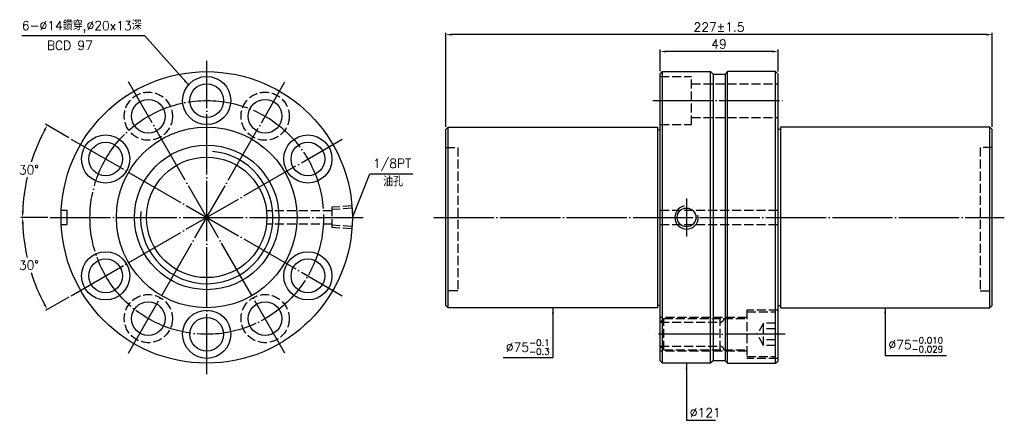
# Model space of a CAD drawing. Header units: millimetres. Extents: x 3917 to 4326, y -577 to -410.
import ezdxf

# ---------------------------------------------------------------- set-up
doc = ezdxf.new("R2010")
doc.units = ezdxf.units.MM
doc.header["$LTSCALE"] = 1.25
doc.linetypes.add('CENTER', pattern=[22, 20, -1, 0, -1])
doc.linetypes.add('DASHED', pattern=[4, 3, -1])
for name, color, linetype in [('DDVIEW', 7, 'Continuous'), ('NT', 7, 'Continuous'), ('NT-DIM', 2, 'Continuous')]:
    doc.layers.add(name, color=color, linetype=linetype)
doc.styles.get("Standard").update_dxf_attribs({"font": 'simplex.shx', "bigfont": 'chineset.shx'})
doc.dimstyles.new('ISO-25', dxfattribs={"dimscale": 1.25, "dimtxt": 3, "dimasz": 2, "dimexe": 0.646, "dimexo": 0.862, "dimgap": 1, "dimtad": 1, "dimdec": 3, "dimdsep": 46, "dimtxsty": 'Standard', "dimcen": 1.5, "dimclrd": 256, "dimclre": 256, "dimclrt": 256, "dimazin": 2, "dimtfac": 1, "dimtdec": 3, "dimtmove": 0, "dimatfit": 3, "dimfxl": 0, "dimtolj": 1, "dimlwd": -1, "dimlwe": -1, "dimarcsym": 0})

# ---------------------------------------------------------------- blocks, each defined once
blk = doc.blocks.new('*D0')
at = {"layer": 'Defpoints', "color": 0}
for p in [(3938.71, -459.9), (3923.14, -466.25), (3930, -492.4), (4060, -492.4), (4051.29, -524.9)]:
    blk.add_point(p, dxfattribs=at)
at = {"layer": 'NT-DIM'}
for p, q in [((3937.78, -459.36), (3928.07, -453.76)), ((3928.93, -492.4), (3917.72, -492.4))]:
    blk.add_line(p, q, dxfattribs=at)
for start, end in [(151.8731, 162.5486), (167.4217, 178.1269)]:
    blk.add_arc((3995, -492.4), 76.47, start, end, dxfattribs=at)
for points in [[(3927.19, -456.15), (3927.92, -456.55), (3928.77, -454.17)], [(3918.99, -489.91), (3918.15, -489.9), (3918.53, -492.4)]]:
    blk.add_solid(points, dxfattribs=at)
at = {"layer": 'NT-DIM', "insert": (3921.13, -472.61), "char_height": 3.75, "attachment_point": 5, "rotation": 1}
blk.add_mtext('\\A1;30°', dxfattribs=at)
blk = doc.blocks.new('*D1')
at = {"layer": 'Defpoints', "color": 0}
for p in [(4051.29, -459.9), (3930, -492.4), (4060, -492.4), (3919.69, -505.68), (3938.71, -524.9)]:
    blk.add_point(p, dxfattribs=at)
at = {"layer": 'NT-DIM'}
for p, q in [((3928.93, -492.4), (3917.72, -492.4)), ((3937.78, -525.44), (3928.07, -531.04))]:
    blk.add_line(p, q, dxfattribs=at)
for start, end in [(181.8731, 192.5989), (197.4265, 208.1269)]:
    blk.add_arc((3995, -492.4), 76.47, start, end, dxfattribs=at)
for points in [[(3918.15, -494.91), (3918.99, -494.9), (3918.53, -492.4)], [(3927.92, -528.25), (3927.19, -528.66), (3928.77, -530.64)]]:
    blk.add_solid(points, dxfattribs=at)
at = {"layer": 'NT-DIM', "insert": (3921.13, -512.2), "char_height": 3.75, "attachment_point": 5, "rotation": 1}
blk.add_mtext('\\A1;30°', dxfattribs=at)
blk = doc.blocks.new('*D2')
at = {"layer": 'Defpoints', "color": 0}
for p in [(4183.31, -423.55), (4183.31, -432.83), (4232.31, -432.9)]:
    blk.add_point(p, dxfattribs=at)
at = {"layer": 'NT-DIM'}
for p, q in [((4183.31, -431.75), (4183.31, -422.74)), ((4229.81, -423.55), (4185.81, -423.55)), ((4232.31, -431.83), (4232.31, -422.74))]:
    blk.add_line(p, q, dxfattribs=at)
for points in [[(4185.81, -423.13), (4185.81, -423.96), (4183.31, -423.55)], [(4229.81, -423.13), (4229.81, -423.96), (4232.31, -423.55)]]:
    blk.add_solid(points, dxfattribs=at)
at = {"layer": 'NT-DIM', "insert": (4207.81, -420.42), "char_height": 3.75, "attachment_point": 5}
blk.add_mtext('\\A1;49', dxfattribs=at)
blk = doc.blocks.new('*D3')
at = {"layer": 'Defpoints', "color": 0}
for p in [(4094.31, -416.54), (4094.31, -455.9), (4321.31, -455.9)]:
    blk.add_point(p, dxfattribs=at)
at = {"layer": 'NT-DIM'}
for p, q in [((4094.31, -454.83), (4094.31, -415.73)), ((4318.81, -416.54), (4096.81, -416.54)), ((4321.31, -454.83), (4321.31, -415.73))]:
    blk.add_line(p, q, dxfattribs=at)
for points in [[(4096.81, -416.12), (4096.81, -416.95), (4094.31, -416.54)], [(4318.81, -416.12), (4318.81, -416.95), (4321.31, -416.54)]]:
    blk.add_solid(points, dxfattribs=at)
at = {"layer": 'NT-DIM', "insert": (4207.81, -413.41), "char_height": 3.75, "attachment_point": 5}
blk.add_mtext('\\A1;227%%P1.5', dxfattribs=at)

msp = doc.modelspace()

# ---------------------------------------------------------------- linework, layer by layer
at = {"layer": 'DDVIEW', "color": 3, "linetype": 'CENTER'}
for p, q in [((3995.0029, -557.4026), (3995.0029, -427.4026)), ((4027.5029, -548.6942), (3962.5029, -436.1109)), ((3962.5029, -548.6942), (4027.5029, -436.1109)), ((3938.7113, -524.9026), (4051.2946, -459.9026)), ((3938.7113, -459.9026), (4051.2946, -524.9026)), ((3930.0029, -492.4026), (4060.0029, -492.4026))]:
    msp.add_line(p, q, dxfattribs=at)
at = {"layer": 'DDVIEW'}
for p, q in [((3934.5773, -489.4026), (3937.0029, -489.4026)), ((3937.0029, -495.4026), (3937.0029, -489.4026)), ((3934.5773, -495.4026), (3937.0029, -495.4026))]:
    msp.add_line(p, q, dxfattribs=at)
at = {"layer": 'DDVIEW', "color": 1, "linetype": 'DASHED'}
for p, q in [((4047.0029, -489.6526), (4019.8512, -489.6526)), ((4055.3155, -487.644), (4047.0029, -488.1636)), ((4047.0029, -488.1636), (4047.0029, -496.6416)), ((4055.3841, -488.6125), (4047.0029, -489.1364)), ((4047.0029, -495.1526), (4019.8512, -495.1526)), ((4055.3841, -496.1926), (4047.0029, -495.6688)), ((4055.3155, -497.1611), (4047.0029, -496.6416))]:
    msp.add_line(p, q, dxfattribs=at)
at = {"layer": 'DDVIEW'}
for centre, radius in [((3995.0029, -492.4026), 60.5), ((3995.0029, -443.9026), 10), ((3995.0029, -443.9026), 7), ((3970.7529, -450.4003), 7), ((4019.2529, -450.4003), 7), ((3995.0029, -492.4026), 37.5), ((3953.0007, -468.1526), 10), ((3953.0007, -468.1526), 7), ((4037.0052, -468.1526), 10), ((4037.0052, -468.1526), 7), ((3995.0029, -492.4026), 30), ((3995.0029, -492.4026), 25), ((3953.0007, -516.6526), 10), ((4037.0052, -516.6526), 10), ((3953.0007, -516.6526), 7), ((4037.0052, -516.6526), 7), ((3970.7529, -534.4048), 7), ((4019.2529, -534.4048), 7), ((3995.0029, -540.9026), 10), ((3995.0029, -540.9026), 7)]:
    msp.add_circle(centre, radius, dxfattribs=at)
at = {"layer": 'DDVIEW', "color": 1, "linetype": 'DASHED'}
for centre in [(3970.7529, -450.4003), (4019.2529, -450.4003), (3970.7529, -534.4048), (4019.2529, -534.4048)]:
    msp.add_circle(centre, 10, dxfattribs=at)
at = {"layer": 'DDVIEW', "color": 3, "linetype": 'CENTER'}
msp.add_circle((3995.0029, -492.4026), 48.5, dxfattribs=at)
at = {"layer": 'DDVIEW', "color": 5}
msp.add_arc((3995.0029, -492.4026), 27.5, 175, 85, dxfattribs=at)
at = {"layer": 'NT', "linetype": 'ByBlock'}
for p, q in [((4183.3085, -432.9026), (4184.3085, -431.9026)), ((4183.3085, -551.9026), (4183.3085, -432.9026)), ((4184.3085, -431.9026), (4204.3085, -431.9026)), ((4184.3085, -552.9026), (4184.3085, -431.9026)), ((4204.3085, -431.9026), (4205.3085, -432.9026)), ((4204.3085, -552.9026), (4204.3085, -431.9026)), ((4205.3085, -432.9026), (4205.3085, -551.9026)), ((4211.3085, -431.9026), (4210.3085, -432.9026)), ((4210.3085, -432.9026), (4210.3085, -551.9026)), ((4231.3085, -431.9026), (4211.3085, -431.9026)), ((4211.3085, -552.9026), (4211.3085, -431.9026)), ((4232.3085, -432.9026), (4231.3085, -431.9026)), ((4231.3085, -552.9026), (4231.3085, -431.9026)), ((4232.3085, -551.9026), (4232.3085, -432.9026)), ((4094.3085, -455.9026), (4095.3085, -454.9026)), ((4094.3085, -528.9026), (4094.3085, -455.9026)), ((4095.3085, -454.9026), (4182.3085, -454.9026)), ((4095.3085, -529.9026), (4095.3085, -454.9026)), ((4182.3085, -454.9026), (4182.3085, -529.9026)), ((4182.3085, -455.9026), (4183.3085, -455.9026)), ((4233.3085, -455.9026), (4232.3085, -455.9026)), ((4320.3085, -454.9026), (4233.3085, -454.9026)), ((4233.3085, -454.9026), (4233.3085, -529.9026)), ((4321.3085, -455.9026), (4320.3085, -454.9026)), ((4320.3085, -529.9026), (4320.3085, -454.9026)), ((4321.3085, -528.9026), (4321.3085, -455.9026)), ((4095.3085, -529.9026), (4094.3085, -528.9026)), ((4182.3085, -529.9026), (4095.3085, -529.9026)), ((4183.3085, -528.9026), (4182.3085, -528.9026)), ((4232.3085, -528.9026), (4233.3085, -528.9026)), ((4233.3085, -529.9026), (4320.3085, -529.9026)), ((4320.3085, -529.9026), (4321.3085, -528.9026)), ((4184.3085, -552.9026), (4183.3085, -551.9026)), ((4205.3085, -551.9026), (4204.3085, -552.9026)), ((4210.3085, -551.9026), (4211.3085, -552.9026)), ((4231.3085, -552.9026), (4232.3085, -551.9026)), ((4204.3085, -552.9026), (4184.3085, -552.9026)), ((4211.3085, -552.9026), (4231.3085, -552.9026))]:
    msp.add_line(p, q, dxfattribs=at)
at = {"layer": 'NT'}
for p, q in [((4205.3085, -432.9026), (4210.3085, -432.9026)), ((4210.3085, -551.9026), (4205.3085, -551.9026))]:
    msp.add_line(p, q, dxfattribs=at)
at = {"layer": 'NT', "color": 1, "linetype": 'DASHED'}
for p, q in [((4183.3085, -433.9026), (4196.3085, -433.9026)), ((4196.3085, -453.9026), (4196.3085, -433.9026)), ((4196.3085, -436.9026), (4232.3085, -436.9026)), ((4183.3085, -453.9026), (4196.3085, -453.9026)), ((4196.3085, -450.9026), (4232.3085, -450.9026)), ((4094.3085, -463.4026), (4099.3085, -463.4026)), ((4099.3085, -463.4026), (4099.3085, -522.9026)), ((4321.3085, -463.4026), (4316.3085, -463.4026)), ((4316.3085, -463.4026), (4316.3085, -522.9026)), ((4183.3085, -489.4026), (4232.3085, -489.4026)), ((4183.3085, -495.4026), (4232.3085, -495.4026)), ((4099.3085, -522.9026), (4094.3085, -522.9026)), ((4316.3085, -522.9026), (4321.3085, -522.9026)), ((4219.3085, -530.9026), (4219.3085, -550.9026)), ((4232.3085, -530.9026), (4219.3085, -530.9026)), ((4219.3085, -531.6526), (4231.3085, -531.6526)), ((4231.3085, -550.1526), (4231.3085, -531.6526)), ((4219.3085, -533.9026), (4183.3085, -533.9026)), ((4184.8085, -534.4026), (4183.3085, -535.9026)), ((4184.8085, -534.4026), (4219.3085, -534.4026)), ((4184.8085, -547.4026), (4184.8085, -534.4026)), ((4208.3085, -547.4026), (4208.3085, -534.4026)), ((4183.3085, -535.9026), (4208.3085, -535.9026)), ((4226.3085, -536.2838), (4223.6419, -540.9026)), ((4226.3085, -545.5214), (4226.3085, -536.2838)), ((4231.3085, -536.2838), (4226.3085, -536.2838)), ((4231.3085, -538.5932), (4226.3085, -538.5932)), ((4226.3085, -545.5214), (4223.6419, -540.9026)), ((4231.3085, -543.212), (4226.3085, -543.212)), ((4183.3085, -545.9026), (4208.3085, -545.9026)), ((4184.8085, -547.4026), (4183.3085, -545.9026)), ((4219.3085, -547.9026), (4183.3085, -547.9026)), ((4184.8085, -547.4026), (4219.3085, -547.4026)), ((4231.3085, -545.5214), (4226.3085, -545.5214)), ((4219.3085, -550.1526), (4231.3085, -550.1526)), ((4232.3085, -550.9026), (4219.3085, -550.9026))]:
    msp.add_line(p, q, dxfattribs=at)
at = {"layer": 'NT', "color": 3, "linetype": 'CENTER'}
for p, q in [((4180.3085, -443.9026), (4235.3085, -443.9026)), ((4194.3085, -484.5386), (4194.3085, -500.2666)), ((4089.3085, -492.4026), (4326.3085, -492.4026)), ((4235.3085, -540.9026), (4180.3085, -540.9026))]:
    msp.add_line(p, q, dxfattribs=at)
at = {"layer": 'NT'}
msp.add_circle((4194.3085, -492.4026), 3.8912, dxfattribs=at)
at = {"layer": 'NT', "color": 5}
msp.add_arc((4194.3085, -492.4026), 4.864, 101.864163, 11.864163, dxfattribs=at)
at = {"layer": 'NT', "color": 1, "linetype": 'DASHED'}
for centre, start, end in [((4208.3085, -534.4026), 270, 0), ((4208.3085, -547.4026), 0, 90)]:
    msp.add_arc(centre, 1.5, start, end, dxfattribs=at)

# ---------------------------------------------------------------- texts
at = {"layer": 'NT-DIM', "char_height": 3.75}
for s, insert, attachment_point in [('6-%%C14鑽穿,%%C20x13深', (3967.9986, -415.8152), 9), ('BCD 97', (3928.5886, -422.8805), 7), ('\\A1;\\A1;1/8PT', (4064.0524, -473.0914), 7), ('油孔', (4068.2912, -479.531), 7), ('\\A1;%%C75{\\H0.7x;\\S-0.1^ -0.3;}', (4137.4585, -549.4265), 9), ('\\A1;%%C75{\\H0.7x;\\S-0.010^ -0.029;}', (4278.1585, -548.4022), 7), ('%%C121', (4195.6585, -575.3529), 7)]:
    msp.add_mtext(s, dxfattribs=dict(at, insert=insert, attachment_point=attachment_point))

# ---------------------------------------------------------------- dimensions: what is measured, and where the dimension line sits
at = {"layer": 'NT-DIM'}
dim = msp.add_linear_dim(base=(4094.3085, -416.5357), p1=(4321.3085, -455.9026), p2=(4094.3085, -455.9026), text='<>%%P1.5', dimstyle='ISO-25', dxfattribs=at)
dim.commit()
dim.dimension.update_dxf_attribs({"geometry": '*D3', "text_midpoint": (4207.8085, -413.4107)})
dim = msp.add_linear_dim(base=(4183.3085, -423.5474), p1=(4232.3085, -432.9026), p2=(4183.3085, -432.8251), dimstyle='ISO-25', dxfattribs=at)
dim.commit()
dim.dimension.update_dxf_attribs({"geometry": '*D2', "text_midpoint": (4207.8085, -420.4224)})
for base, line2, picture, middle in [((3923.1399, -466.2466), ((3938.7113, -459.9026), (4051.2946, -524.9026)), '*D0', (3921.1338, -472.6094)), ((3919.6898, -505.6823), ((3938.7113, -524.9026), (4051.2946, -459.9026)), '*D1', (3921.1338, -512.1957))]:
    dim = msp.add_angular_dim_2l(base=base, line1=((3930.0029, -492.4026), (4060.0029, -492.4026)), line2=line2, dimstyle='ISO-25', dxfattribs=at)
    dim.commit()
    dim.dimension.update_dxf_attribs({"geometry": picture, "text_midpoint": middle, "text_rotation": 1})

# ---------------------------------------------------------------- leaders
at = {"layer": 'NT-DIM', "annotation_type": 0, "has_hookline": 1}
for points, hookline_direction, text_width in [([(3987.3954, -437.3883), (3969.3486, -417.0652), (3969.2486, -417.0652)], 1, 49.8214), ([(4055.5029, -492.4026), (4062.7025, -474.3375), (4062.8024, -474.3414)], 0, 16.6071), ([(4138.8085, -529.9026), (4138.8085, -550.6765), (4138.7085, -550.6765)], 1, 19.2857), ([(4276.8085, -529.9026), (4276.8085, -549.6522), (4276.9085, -549.6522)], 0, 24.1607), ([(4194.3085, -552.9026), (4194.3085, -576.6029), (4194.4085, -576.6029)], 0, 10.7143)]:
    msp.add_leader(points, dimstyle='ISO-25', dxfattribs=dict(at, hookline_direction=hookline_direction, text_width=text_width))

doc.saveas('drawing.dxf')
